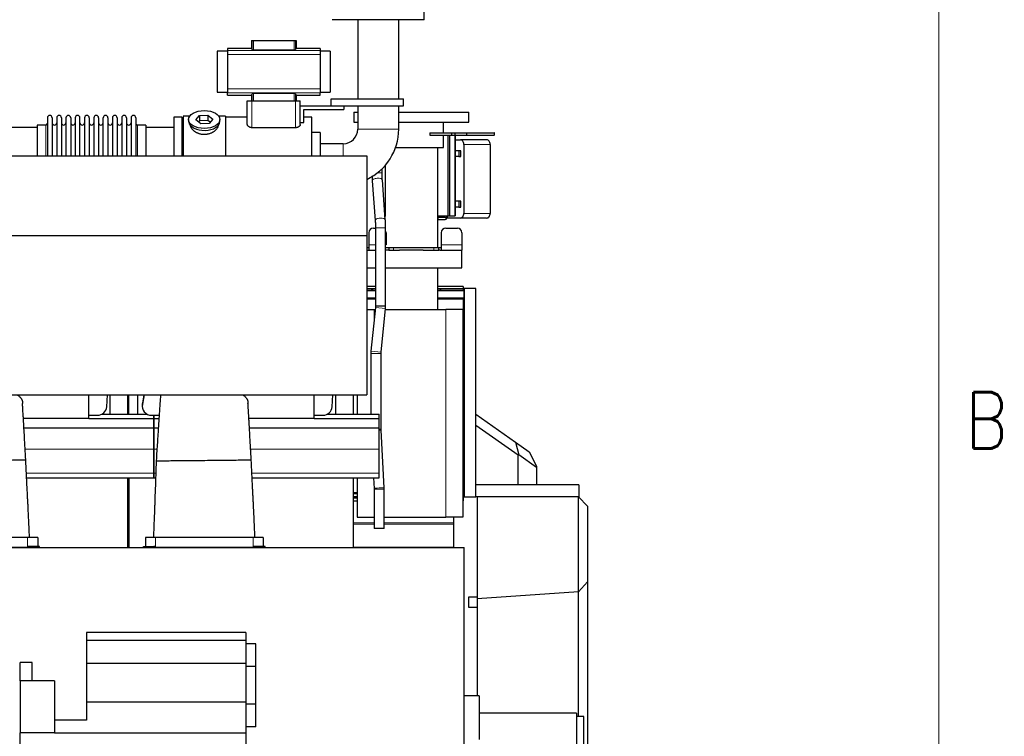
# Model space of a CAD drawing. Header units: inches. Extents: x 0 to 20790, y -12 to 14700.
# Tile 183 of 184: x 18618 to 20758, y 11015 to 12572. Entities that reach past the tile are written whole.
import ezdxf

# ---------------------------------------------------------------- set-up
doc = ezdxf.new("R2010")
doc.units = ezdxf.units.IN
doc.layers.add('1', color=7, linetype='Continuous', true_color=0xffffff)
doc.layers.add('210', color=7, linetype='Continuous', true_color=0xffffff)
doc.styles.add('latin_extended', font='simplex.shx')

msp = doc.modelspace()

# ---------------------------------------------------------------- linework, layer by layer
at = {"layer": '1', "color": 2, "linetype": 'Continuous', "lineweight": 25}
for p, q in [((19497.053, 12572.324), (19497.053, 12590.324)), ((19497.053, 12572.324), (19297.053, 12572.324)), ((19352.603, 12572.324), (19352.603, 12400.325)), ((19441.503, 12400.325), (19441.503, 12572.324)), ((19121.481, 12526.824), (19122.904, 12526.824)), ((19121.481, 12526.824), (19121.481, 12509.988)), ((19122.904, 12526.824), (19125.896, 12526.824)), ((19125.896, 12526.824), (19214.21, 12526.824)), ((19214.21, 12526.824), (19217.202, 12526.824)), ((19217.202, 12526.824), (19218.625, 12526.824)), ((19218.625, 12526.824), (19218.625, 12509.988)), ((19069.303, 12503.939), (19046.899, 12503.939)), ((19046.899, 12503.939), (19046.899, 12414.71)), ((19121.481, 12509.988), (19069.303, 12509.988)), ((19069.303, 12509.988), (19069.303, 12505.103)), ((19069.303, 12505.103), (19069.303, 12496.814)), ((19069.303, 12496.814), (19069.303, 12421.834)), ((19125.896, 12506.879), (19214.21, 12506.879)), ((19270.803, 12509.988), (19218.625, 12509.988)), ((19270.803, 12509.988), (19270.803, 12505.103)), ((19270.803, 12505.103), (19270.803, 12496.814)), ((19292.899, 12503.939), (19270.803, 12503.939)), ((19270.803, 12496.814), (19270.803, 12421.834)), ((19292.899, 12503.939), (19292.899, 12414.71)), ((19046.899, 12414.71), (19069.303, 12414.71)), ((19069.303, 12421.834), (19069.303, 12413.546)), ((19069.303, 12408.66), (19069.303, 12413.546)), ((19214.21, 12411.769), (19125.896, 12411.769)), ((19270.803, 12421.834), (19270.803, 12413.546)), ((19270.803, 12414.71), (19292.899, 12414.71)), ((19270.803, 12408.66), (19270.803, 12413.546)), ((19069.303, 12408.66), (19121.481, 12408.66)), ((19112.553, 12396.324), (19122.553, 12396.324)), ((19112.553, 12344.818), (19112.553, 12396.324)), ((19121.481, 12408.66), (19121.481, 12396.324)), ((19122.553, 12396.324), (19217.553, 12396.324)), ((19217.553, 12396.324), (19227.553, 12396.324)), ((19218.625, 12408.66), (19270.803, 12408.66)), ((19218.625, 12408.66), (19218.625, 12396.324)), ((19227.553, 12344.818), (19227.553, 12396.324)), ((19294.553, 12400.324), (19452.053, 12400.324)), ((19294.553, 12385.324), (19294.553, 12400.324)), ((19452.053, 12385.324), (19452.053, 12400.324)), ((19227.553, 12385.324), (19294.553, 12385.324)), ((19235.553, 12349.154), (19235.553, 12377.324)), ((19235.553, 12377.324), (19322.553, 12377.324)), ((19294.553, 12385.324), (19452.053, 12385.324)), ((19322.553, 12385.324), (19322.553, 12377.324)), ((19344.053, 12371.324), (19352.606, 12371.324)), ((19344.053, 12371.324), (19344.053, 12349.324)), ((19352.603, 12385.327), (19352.603, 12334.324)), ((19441.503, 12334.324), (19441.503, 12385.327)), ((19441.51, 12371.324), (19594.053, 12371.324)), ((19594.053, 12349.324), (19594.053, 12371.324)), ((18678.053, 12359.224), (18678.053, 12276.345)), ((18688.253, 12359.224), (18688.253, 12276.345)), ((18698.253, 12359.224), (18698.253, 12276.345)), ((18708.453, 12359.224), (18708.453, 12276.345)), ((18718.453, 12359.224), (18718.453, 12276.345)), ((18728.653, 12359.224), (18728.653, 12276.345)), ((18738.653, 12359.224), (18738.653, 12276.345)), ((18748.853, 12276.345), (18748.853, 12359.224)), ((18758.853, 12359.224), (18758.853, 12276.345)), ((18769.053, 12359.224), (18769.053, 12276.345)), ((18779.053, 12359.224), (18779.053, 12276.355)), ((18789.253, 12359.224), (18789.253, 12276.355)), ((18799.253, 12276.355), (18799.253, 12359.224)), ((18809.453, 12359.224), (18809.453, 12276.355)), ((18819.453, 12359.224), (18819.453, 12276.355)), ((18829.653, 12359.224), (18829.653, 12276.355)), ((18839.653, 12359.224), (18839.653, 12276.355)), ((18849.853, 12359.224), (18849.853, 12276.355)), ((18859.853, 12359.224), (18859.853, 12276.355)), ((18870.053, 12359.224), (18870.053, 12276.355)), ((18953.053, 12360.324), (18953.053, 12276.344)), ((18970.053, 12360.324), (18953.053, 12360.324)), ((18970.053, 12360.324), (18970.053, 12276.344)), ((18987.273, 12362.324), (18973.053, 12362.324)), ((18973.053, 12362.324), (18973.053, 12276.349)), ((18985.053, 12355.394), (18985.053, 12351.298)), ((19000.662, 12354.384), (19008.333, 12364.025)), ((19011.381, 12345.754), (19000.662, 12354.384)), ((19008.333, 12352.556), (19006.224, 12349.906)), ((19008.333, 12364.025), (19026.724, 12365.034)), ((19008.333, 12364.025), (19008.333, 12352.556)), ((19026.724, 12353.566), (19008.333, 12352.556)), ((19029.773, 12346.763), (19011.381, 12345.754)), ((19026.724, 12365.034), (19026.724, 12353.566)), ((19026.724, 12365.034), (19037.444, 12356.403)), ((19031.882, 12349.413), (19026.724, 12353.566)), ((19037.444, 12356.403), (19029.773, 12346.763)), ((19065.053, 12362.324), (19050.833, 12362.324)), ((19053.053, 12351.298), (19053.053, 12355.394)), ((19053.053, 12351.298), (19053.053, 12351.299)), ((19065.053, 12362.324), (19065.053, 12276.349)), ((19112.553, 12360.824), (19065.053, 12360.824)), ((19227.553, 12349.154), (19235.553, 12349.154)), ((19253.053, 12360.824), (19235.553, 12360.824)), ((19253.053, 12276.343), (19253.053, 12360.824)), ((19344.053, 12349.324), (19352.606, 12349.324)), ((19441.51, 12349.324), (19594.053, 12349.324)), ((19538.903, 12326.324), (19538.903, 12349.324)), ((18656.058, 12337.824), (18595.053, 12337.824)), ((18674.553, 12343.474), (18656.053, 12343.474)), ((18656.053, 12343.474), (18656.053, 12276.344)), ((18892.053, 12343.474), (18873.553, 12343.474)), ((18953.053, 12337.824), (18892.047, 12337.824)), ((18892.053, 12343.474), (18892.053, 12276.352)), ((19217.553, 12337.579), (19122.553, 12337.579)), ((19271.053, 12327.324), (19253.053, 12327.324)), ((19271.053, 12327.324), (19271.053, 12276.342)), ((19508.918, 12326.324), (19556.412, 12326.324)), ((19508.918, 12326.324), (19508.918, 12321.324)), ((19556.412, 12326.324), (19563.457, 12326.324)), ((19556.412, 12326.324), (19556.412, 12321.324)), ((19563.457, 12326.324), (19589.168, 12326.324)), ((19563.457, 12326.324), (19563.457, 12321.324)), ((19589.168, 12326.324), (19589.168, 12321.324)), ((19589.168, 12326.324), (19649.284, 12326.324)), ((19649.942, 12326.324), (19649.284, 12326.324)), ((19649.942, 12321.324), (19649.942, 12326.324)), ((19508.918, 12321.324), (19556.412, 12321.324)), ((19538.903, 12294.324), (19538.903, 12321.325)), ((19548.564, 12321.324), (19548.564, 12146.324)), ((19551.628, 12321.324), (19551.628, 12146.324)), ((19556.412, 12321.324), (19563.457, 12321.324)), ((19563.457, 12321.324), (19589.168, 12321.324)), ((19564.602, 12146.324), (19564.602, 12321.324)), ((19564.602, 12311.324), (19575.464, 12311.324)), ((19632.672, 12311.324), (19575.464, 12311.324)), ((19589.168, 12321.324), (19649.284, 12321.324)), ((19649.942, 12321.324), (19649.284, 12321.324)), ((19321.053, 12302.774), (19271.053, 12302.774)), ((19434.672, 12294.324), (19538.903, 12294.324)), ((19526.203, 12077.327), (19526.203, 12294.324)), ((19572.167, 12287.674), (19564.601, 12287.674)), ((19576.345, 12287.674), (19572.167, 12287.674)), ((19572.167, 12287.674), (19572.167, 12274.974)), ((19576.345, 12274.974), (19576.345, 12287.674)), ((19583.124, 12301.324), (19583.124, 12151.324)), ((19640.333, 12301.324), (19640.333, 12151.324)), ((15496.096, 12276.347), (19372.053, 12276.347)), ((19372.053, 12276.347), (19372.053, 12103.541)), ((19572.167, 12274.974), (19564.601, 12274.974)), ((19572.167, 12274.974), (19576.345, 12274.974)), ((19405.383, 12239.864), (19405.383, 12248.321)), ((19411.903, 12255.236), (19411.903, 12144.572)), ((19384.006, 12222.457), (19390.492, 12135.889)), ((19412.43, 12137.533), (19405.945, 12224.1)), ((19572.167, 12177.674), (19564.601, 12177.674)), ((19576.345, 12177.674), (19572.167, 12177.674)), ((19572.167, 12177.674), (19572.167, 12164.974)), ((19576.345, 12164.974), (19576.345, 12177.674)), ((19572.167, 12164.974), (19564.601, 12164.974)), ((19572.167, 12164.974), (19576.345, 12164.974)), ((19526.202, 12146.324), (19548.563, 12146.324)), ((19526.246, 12142.324), (19526.203, 12142.324)), ((19526.246, 12138.324), (19526.203, 12138.324)), ((19542.761, 12142.324), (19526.246, 12142.324)), ((19526.246, 12142.324), (19526.246, 12138.324)), ((19526.246, 12138.324), (19542.761, 12138.324)), ((19575.464, 12141.324), (19546.776, 12141.324)), ((19548.564, 12146.324), (19551.628, 12146.324)), ((19551.628, 12146.324), (19563.198, 12146.324)), ((19564.602, 12146.324), (19563.198, 12146.324)), ((19632.672, 12141.324), (19575.464, 12141.324)), ((19386.474, 12119.324), (19391.053, 12119.324)), ((19391.053, 12120.125), (19391.053, 11949.824)), ((19413.053, 11949.824), (19413.053, 12120.125)), ((19544.074, 12119.324), (19569.074, 12119.324)), ((15496.096, 12103.541), (19372.053, 12103.541)), ((19372.053, 12103.541), (19372.053, 11756.847)), ((19376.474, 12109.324), (19376.474, 12083.324)), ((19414.074, 12109.324), (19414.074, 12083.324)), ((19534.074, 12109.324), (19534.074, 12083.324)), ((19579.074, 12109.324), (19579.074, 12083.324)), ((19372.053, 12077.324), (19376.474, 12077.324)), ((19372.053, 12071.324), (19376.474, 12071.324)), ((19376.474, 12083.324), (19376.474, 12071.324)), ((19414.074, 12077.324), (19420.074, 12077.324)), ((19420.074, 12077.324), (19430.074, 12077.324)), ((19420.074, 12077.324), (19420.074, 12071.324)), ((19430.074, 12077.324), (19518.074, 12077.324)), ((19518.074, 12077.324), (19528.074, 12077.324)), ((19518.074, 12071.324), (19528.074, 12071.324)), ((19528.074, 12077.324), (19528.074, 12071.324)), ((19528.074, 12077.324), (19534.074, 12077.324)), ((19528.074, 12071.324), (19528.417, 12071.324)), ((19534.074, 12083.324), (19534.074, 12071.324)), ((19534.074, 12071.324), (19579.074, 12071.324)), ((19579.053, 12033.324), (19579.053, 12071.324)), ((19579.074, 12083.324), (19579.074, 12071.324)), ((19372.057, 12033.324), (19391.058, 12033.324)), ((19411.91, 12033.324), (19579.053, 12033.324)), ((19526.203, 11942.324), (19526.203, 12033.324)), ((19391.046, 11992.324), (19372.045, 11992.324)), ((19372.053, 11988.324), (19382.435, 11988.324)), ((19372.053, 11984.324), (19382.435, 11984.324)), ((19382.435, 11988.324), (19384.435, 11988.324)), ((19382.435, 11984.324), (19384.435, 11984.324)), ((19384.435, 11988.324), (19391.053, 11988.324)), ((19384.435, 11988.324), (19384.435, 11984.324)), ((19384.435, 11984.324), (19391.053, 11984.324)), ((19581.553, 11992.324), (19526.195, 11992.324)), ((19526.203, 11988.324), (19531.435, 11988.324)), ((19526.203, 11984.324), (19531.435, 11984.324)), ((19531.435, 11988.324), (19533.435, 11988.324)), ((19531.435, 11988.324), (19531.435, 11984.324)), ((19531.435, 11984.324), (19533.435, 11984.324)), ((19533.435, 11988.324), (19581.935, 11988.324)), ((19533.435, 11984.324), (19581.935, 11984.324)), ((19581.553, 11992.324), (19581.553, 11988.324)), ((19581.935, 11988.324), (19583.935, 11988.324)), ((19581.935, 11984.324), (19583.935, 11984.324)), ((19583.935, 11988.324), (19583.935, 11984.324)), ((19583.935, 11984.324), (19583.935, 11983.153)), ((19583.935, 11968.167), (19583.935, 11983.153)), ((19584.053, 11988.406), (19584.053, 11535.406)), ((19609.053, 11988.406), (19584.053, 11988.406)), ((19609.053, 11535.406), (19609.053, 11988.406)), ((19372.054, 11965.824), (19391.054, 11965.824)), ((19526.201, 11965.824), (19583.935, 11965.824)), ((19581.553, 11965.822), (19581.553, 11785.549)), ((19583.935, 11965.824), (19583.935, 11968.167)), ((19372.052, 11942.324), (19388.053, 11942.324)), ((19390.906, 11946.909), (19381.311, 11851.935)), ((19388.053, 11942.324), (19390.444, 11942.324)), ((19402.053, 11949.824), (19391.053, 11949.824)), ((19413.053, 11949.824), (19402.053, 11949.824)), ((19403.2, 11849.724), (19412.795, 11944.698)), ((19412.557, 11942.324), (19544.053, 11942.324)), ((19581.053, 11942.324), (19544.053, 11942.324)), ((19581.053, 11942.324), (19581.053, 11491.324)), ((19381.053, 11846.809), (19381.053, 11714.826)), ((19403.053, 11682.446), (19403.053, 11846.809)), ((19581.042, 11785.549), (19581.553, 11785.549)), ((19581.553, 11785.549), (19581.553, 11607.099)), ((15496.096, 11756.847), (19372.053, 11756.847)), ((18768.053, 11705.665), (18768.053, 11756.847)), ((18807.009, 11731.353), (18808.714, 11756.847)), ((18814.054, 11756.85), (18814.054, 11714.826)), ((18853.054, 11714.827), (18853.054, 11756.851)), ((18855.054, 11714.827), (18855.054, 11756.851)), ((18874.054, 11756.85), (18874.054, 11714.826)), ((18888.381, 11756.85), (18884.401, 11736.486)), ((18887.878, 11756.848), (18884.401, 11739.057)), ((19258.053, 11705.665), (19258.053, 11756.847)), ((19297.009, 11731.353), (19298.714, 11756.847)), ((19304.054, 11756.85), (19304.054, 11714.826)), ((19343.054, 11714.827), (19343.054, 11756.851)), ((19351.053, 11756.843), (19351.053, 11714.83)), ((18884.032, 11735.249), (18884.032, 11732.678)), ((18768.053, 11705.665), (18625.924, 11705.665)), ((18768.053, 11712.754), (18787.053, 11712.754)), ((18768.053, 11705.82), (18909.053, 11705.82)), ((18795.932, 11714.824), (18895.154, 11714.824)), ((18904.032, 11712.754), (18909.053, 11712.754)), ((18909.053, 11705.82), (18909.053, 11712.754)), ((18909.053, 11712.754), (18909.053, 11705.82)), ((18909.053, 11712.754), (18920.935, 11712.754)), ((18909.053, 11685.238), (18909.053, 11705.82)), ((18909.053, 11705.82), (18909.053, 11685.238)), ((18909.053, 11705.82), (18920.473, 11705.82)), ((19258.053, 11705.665), (19115.924, 11705.665)), ((19258.053, 11712.754), (19277.053, 11712.754)), ((19258.053, 11705.82), (19399.053, 11705.82)), ((19285.932, 11714.824), (19399.053, 11714.824)), ((19399.053, 11705.82), (19399.053, 11714.824)), ((19399.053, 11685.238), (19399.053, 11705.82)), ((19609.053, 11715.325), (19695.301, 11654.263)), ((18627.17, 11685.238), (18909.053, 11685.238)), ((18909.053, 11685.238), (18919.131, 11685.238)), ((18909.053, 11685.238), (18909.053, 11638.774)), ((18909.053, 11638.774), (18909.053, 11685.238)), ((19117.17, 11685.238), (19399.053, 11685.238)), ((19399.053, 11638.774), (19399.053, 11685.238)), ((19701.117, 11625.64), (19609.053, 11690.82)), ((19409.968, 11554.959), (19403.105, 11680.534)), ((19695.301, 11654.263), (19724.794, 11633.383)), ((19695.301, 11654.263), (19702.863, 11626.543)), ((18909.053, 11638.774), (18909.053, 11586.799)), ((18909.053, 11586.799), (18909.053, 11638.774)), ((19399.053, 11586.799), (19399.053, 11638.774)), ((19702.863, 11626.543), (19701.117, 11625.64)), ((19701.117, 11561.406), (19701.117, 11625.64)), ((19741.117, 11599.46), (19702.863, 11626.543)), ((19724.794, 11633.383), (19741.117, 11601.826)), ((19581.042, 11607.099), (19581.553, 11607.099)), ((19581.553, 11607.099), (19581.553, 11544.604)), ((19741.117, 11601.826), (19741.117, 11599.46)), ((19741.117, 11599.46), (19741.117, 11561.406)), ((18632.953, 11576.824), (18909.053, 11576.824)), ((18853.054, 11425.324), (18853.054, 11576.824)), ((18855.054, 11576.824), (18855.054, 11425.324)), ((18909.053, 11586.799), (18909.053, 11576.824)), ((18909.053, 11576.824), (18909.053, 11586.799)), ((18909.053, 11576.824), (18913.256, 11576.824)), ((19122.953, 11576.824), (19399.053, 11576.824)), ((19343.054, 11425.324), (19343.054, 11576.824)), ((19351.053, 11576.831), (19351.053, 11491.324)), ((19386.74, 11576.825), (19388.001, 11553.758)), ((19399.053, 11576.824), (19399.053, 11586.799)), ((19833.053, 11561.406), (19609.053, 11561.406)), ((19833.053, 11561.406), (19833.053, 11535.406)), ((19343.05, 11533.487), (19351.048, 11533.487)), ((19388.053, 11551.846), (19388.053, 11466.324)), ((19410.053, 11466.324), (19410.053, 11551.846)), ((19581.042, 11533.487), (19581.553, 11533.487)), ((19581.553, 11544.604), (19581.553, 11542.404)), ((19581.553, 11542.404), (19581.553, 11542.057)), ((19581.553, 11542.057), (19581.553, 11536.273)), ((19581.553, 11536.273), (19581.553, 11535.967)), ((19581.553, 11535.967), (19581.553, 11535.696)), ((19581.553, 11535.696), (19581.553, 11534.315)), ((19581.553, 11534.315), (19581.553, 11533.487)), ((19581.553, 11533.487), (19581.553, 11526.432)), ((19584.053, 11535.406), (19609.053, 11535.406)), ((19833.053, 11535.406), (19609.053, 11535.406)), ((19832.053, 11535.325), (19612.053, 11535.325)), ((19612.053, 11535.325), (19612.053, 11313.931)), ((19832.102, 11535.276), (19832.053, 11535.325)), ((19832.102, 11535.276), (19852.053, 11515.325)), ((19832.102, 11329.318), (19832.102, 11535.276)), ((18855.05, 11529.09), (18853.046, 11529.09)), ((19343.05, 11526.432), (19351.048, 11526.432)), ((19581.042, 11526.432), (19581.553, 11526.432)), ((19852.053, 11515.325), (19852.053, 11350.714)), ((19351.053, 11491.324), (19388.053, 11491.324)), ((19410.054, 11491.324), (19544.053, 11491.324)), ((19581.053, 11491.324), (19544.053, 11491.324)), ((19560.303, 11491.325), (19560.303, 11478.746)), ((19560.303, 11478.746), (19560.303, 11476.274)), ((19560.303, 11476.274), (19560.303, 11426.279)), ((19399.053, 11466.324), (19388.053, 11466.324)), ((19410.053, 11466.324), (19399.053, 11466.324)), ((18635.053, 11447.324), (18423.053, 11447.324)), ((18657.053, 11447.324), (18635.053, 11447.324)), ((18639.053, 11427.314), (18635.053, 11427.314)), ((18661.053, 11427.314), (18639.053, 11427.314)), ((18657.053, 11447.324), (18657.053, 11427.314)), ((18661.053, 11425.324), (18661.053, 11427.314)), ((18887.053, 11427.314), (18909.053, 11427.314)), ((18887.053, 11425.324), (18887.053, 11427.314)), ((18891.053, 11447.324), (18891.053, 11427.314)), ((18913.053, 11447.324), (18891.053, 11447.324)), ((18913.053, 11427.314), (18909.053, 11427.314)), ((19125.053, 11447.324), (18913.053, 11447.324)), ((19147.053, 11447.324), (19125.053, 11447.324)), ((19129.053, 11427.314), (19125.053, 11427.314)), ((19151.053, 11427.314), (19129.053, 11427.314)), ((19147.053, 11447.324), (19147.053, 11427.314)), ((19151.053, 11425.324), (19151.053, 11427.314)), ((17440.833, 11425.324), (19584.053, 11425.324)), ((18639.053, 11425.324), (18419.053, 11425.324)), ((18661.053, 11425.324), (18639.053, 11425.324)), ((18887.053, 11425.324), (18909.053, 11425.324)), ((19129.053, 11425.324), (18909.053, 11425.324)), ((19151.053, 11425.324), (19129.053, 11425.324)), ((19560.303, 11426.279), (19560.303, 11425.324)), ((19584.053, 10675.354), (19584.053, 11425.324)), ((19832.102, 11329.318), (19852.053, 11350.714)), ((19852.053, 11350.714), (19852.053, 10926.181)), ((19832.102, 11329.318), (19612.053, 11313.931)), ((19832.102, 11057.828), (19832.102, 11329.318)), ((19593.053, 11317.324), (19593.053, 11295.324)), ((19612.053, 11313.931), (19612.053, 11103.325)), ((18762.853, 11240.774), (18762.853, 11223.074)), ((19109.353, 11240.774), (18762.853, 11240.774)), ((19109.353, 11240.774), (19109.353, 11223.074)), ((18762.853, 11223.074), (18762.853, 11173.074)), ((19109.353, 11223.074), (18762.853, 11223.074)), ((19109.353, 11223.074), (19109.353, 11173.074)), ((19130.853, 11215.774), (19109.353, 11215.774)), ((19130.853, 11166.774), (19130.853, 11215.774)), ((18618.853, 11135.774), (18618.853, 11175.774)), ((18644.853, 11175.774), (18618.853, 11175.774)), ((18644.853, 11135.774), (18644.853, 11175.774)), ((18762.853, 11173.074), (18762.853, 11089.574)), ((19109.353, 11173.074), (18762.853, 11173.074)), ((19109.353, 11173.074), (19109.353, 11089.574)), ((19130.853, 11166.774), (19109.353, 11166.774)), ((19130.853, 11084.774), (19130.853, 11166.774)), ((18618.853, 11135.774), (18618.853, 11022.774)), ((18693.853, 11135.774), (18618.853, 11135.774)), ((18693.853, 11135.774), (18693.853, 11022.774)), ((19109.353, 11089.574), (18762.853, 11089.574)), ((18762.853, 11089.574), (18762.853, 11049.774)), ((19109.353, 11089.574), (19109.353, 11021.774)), ((19130.853, 11084.774), (19109.353, 11084.774)), ((19130.853, 11035.774), (19130.853, 11084.774)), ((19616.053, 11103.324), (19584.053, 11103.324)), ((19616.053, 11103.324), (19616.053, 11008.324)), ((19828.053, 11065.324), (19616.053, 11065.324)), ((19828.053, 11065.324), (19828.053, 10969.324)), ((18762.853, 11049.774), (18693.853, 11049.774)), ((19844.053, 11057.824), (19828.053, 11057.824)), ((19844.053, 10821.326), (19844.053, 11057.824)), ((18693.853, 11022.774), (18618.853, 11022.774)), ((18618.853, 10917.153), (18618.853, 11022.774)), ((18693.853, 11022.774), (18693.853, 11021.774)), ((19109.353, 11021.774), (18693.853, 11021.774)), ((19130.853, 11035.774), (19109.353, 11035.774)), ((19109.353, 11021.774), (19109.353, 10946.774))]:
    msp.add_line(p, q, dxfattribs=at)
at = {"layer": '1', "color": 110, "linetype": 'Continuous', "lineweight": 13}
for p, q in [((19122.904, 12526.824), (19122.904, 12507.445)), ((19125.896, 12526.824), (19125.896, 12506.879)), ((19214.21, 12526.824), (19214.21, 12506.879)), ((19217.202, 12526.824), (19217.202, 12507.445)), ((19069.303, 12505.103), (19270.803, 12505.103)), ((19069.303, 12496.814), (19270.803, 12496.814)), ((19069.303, 12421.834), (19270.803, 12421.834)), ((19069.303, 12413.546), (19270.803, 12413.546)), ((19122.904, 12411.204), (19122.904, 12396.324)), ((19125.896, 12411.769), (19125.896, 12396.324)), ((19214.21, 12411.769), (19214.21, 12396.324)), ((19217.202, 12411.204), (19217.202, 12396.324)), ((19122.553, 12337.579), (19122.553, 12396.324)), ((19217.553, 12337.579), (19217.553, 12396.324)), ((18674.553, 12343.474), (18674.553, 12276.344)), ((18873.553, 12343.474), (18873.553, 12276.352)), ((19352.603, 12334.324), (19441.503, 12334.324)), ((19649.284, 12326.324), (19649.284, 12321.324)), ((19563.198, 12321.324), (19563.198, 12146.324)), ((19321.053, 12302.774), (19321.053, 12276.345)), ((19640.333, 12301.324), (19583.124, 12301.324)), ((19405.383, 12239.864), (19395.789, 12239.864)), ((19384.006, 12222.457), (19384.006, 12222.456)), ((19390.492, 12135.889), (19390.494, 12135.862)), ((19640.333, 12151.324), (19583.124, 12151.324)), ((19402.053, 12120.125), (19391.053, 12120.125)), ((19413.053, 12120.125), (19402.053, 12120.125)), ((19376.474, 12083.324), (19391.053, 12083.324)), ((19413.053, 12083.324), (19414.074, 12083.324)), ((19430.074, 12077.324), (19430.074, 12071.324)), ((19518.074, 12077.324), (19518.074, 12071.324)), ((19534.074, 12083.324), (19579.074, 12083.324)), ((19372.054, 11983.153), (19391.054, 11983.153)), ((19382.435, 11988.324), (19382.435, 11984.324)), ((19526.201, 11983.153), (19583.935, 11983.153)), ((19533.435, 11988.324), (19533.435, 11984.324)), ((19581.935, 11988.324), (19581.935, 11984.324)), ((19372.054, 11968.167), (19391.054, 11968.167)), ((19526.201, 11968.167), (19583.935, 11968.167)), ((19388.053, 11942.324), (19388.053, 11918.661)), ((19412.795, 11944.698), (19390.906, 11946.909)), ((19544.053, 11942.324), (19544.053, 11491.324)), ((19403.053, 11846.809), (19381.053, 11846.809)), ((19403.2, 11849.724), (19381.311, 11851.935)), ((18884.401, 11736.486), (18884.401, 11739.057)), ((19403.053, 11682.446), (19399.052, 11682.446)), ((18629.655, 11638.774), (18909.053, 11638.774)), ((18909.053, 11638.774), (18916.04, 11638.774)), ((19119.655, 11638.774), (19399.053, 11638.774)), ((18632.471, 11586.799), (18909.053, 11586.799)), ((18909.053, 11586.799), (18913.624, 11586.799)), ((19122.471, 11586.799), (19399.053, 11586.799)), ((19343.05, 11544.604), (19351.048, 11544.604)), ((19343.05, 11542.404), (19351.048, 11542.404)), ((19343.05, 11542.057), (19351.048, 11542.057)), ((19343.05, 11536.273), (19351.048, 11536.273)), ((19343.05, 11535.967), (19351.048, 11535.967)), ((19343.05, 11535.696), (19351.048, 11535.696)), ((19343.05, 11534.315), (19351.048, 11534.315)), ((19388.053, 11551.85), (19388.053, 11491.324)), ((19399.053, 11551.846), (19388.053, 11551.846)), ((19410.053, 11551.846), (19399.053, 11551.846)), ((19581.042, 11544.604), (19581.553, 11544.604)), ((19581.042, 11542.404), (19581.553, 11542.404)), ((19581.042, 11542.057), (19581.553, 11542.057)), ((19581.042, 11536.273), (19581.553, 11536.273)), ((19581.042, 11535.967), (19581.553, 11535.967)), ((19581.042, 11535.696), (19581.553, 11535.696)), ((19581.042, 11534.315), (19581.553, 11534.315)), ((18853.046, 11528.287), (18855.05, 11528.287)), ((18853.057, 11478.746), (18855.068, 11478.746)), ((18853.057, 11476.274), (18855.068, 11476.274)), ((19343.037, 11478.746), (19388.037, 11478.746)), ((19343.037, 11476.274), (19388.037, 11476.274)), ((19410.049, 11478.746), (19560.303, 11478.746)), ((19410.049, 11476.274), (19560.303, 11476.274)), ((18635.053, 11447.324), (18635.053, 11427.314)), ((18639.053, 11425.324), (18639.053, 11427.314)), ((18909.053, 11425.324), (18909.053, 11427.314)), ((18913.053, 11447.324), (18913.053, 11427.314)), ((19125.053, 11447.324), (19125.053, 11427.314)), ((19129.053, 11425.324), (19129.053, 11427.314)), ((18853.057, 11426.279), (18855.068, 11426.279)), ((19343.037, 11426.279), (19560.303, 11426.279))]:
    msp.add_line(p, q, dxfattribs=at)
at = {"layer": '1', "color": 2, "linetype": 'Continuous', "lineweight": 25}
for centre, radius, start, end in [((18674.553, 12346.974), 3.5, 270, 0), ((18683.153, 12359.224), 5.1, 0, 180), ((18693.253, 12348.474), 5, 180, 0), ((18703.353, 12359.224), 5.1, 0, 180), ((18713.453, 12348.474), 5, 180, 0), ((18723.553, 12359.224), 5.1, 0, 180), ((18733.653, 12348.474), 5, 180, 0), ((18743.753, 12359.224), 5.1, 0, 180), ((18753.853, 12348.474), 5, 180, 0), ((18763.953, 12359.224), 5.1, 0, 180), ((18774.053, 12348.474), 5, 180, 0), ((18784.153, 12359.224), 5.1, 0, 180), ((18794.253, 12348.474), 5, 180, 0), ((18804.353, 12359.224), 5.1, 0, 180), ((18814.453, 12348.474), 5, 180, 0), ((18824.553, 12359.224), 5.1, 0, 180), ((18834.653, 12348.474), 5, 180, 0), ((18844.753, 12359.224), 5.1, 0, 180), ((18854.853, 12348.474), 5, 180, 0), ((18864.953, 12359.224), 5.1, 0, 180), ((18873.553, 12346.974), 3.5, 180, 270), ((19321.053, 12334.324), 31.55, 270, 0), ((19321.053, 12334.324), 120.45, 295.050938, 0), ((19386.474, 12109.324), 10, 90, 180), ((19404.074, 12109.324), 10, 0, 26.115469), ((19544.074, 12109.324), 10, 90, 180), ((19569.074, 12109.324), 10, 0, 90)]:
    msp.add_arc(centre, radius, start, end, dxfattribs=at)
for centre, major_axis, ratio, start_param, end_param in [((19121.481, 12363.691), (0, 146.297), 0.05240778, 6.09644605, 6.28318531), ((19218.625, 12363.691), (0, 146.297), 0.05240778, 0, 0.18673926), ((19121.481, 12554.957), (0, 146.297), 0.05240778, 3.14159265, 3.32833191), ((19218.625, 12554.957), (0, 146.297), 0.05240778, 2.9548534, 3.14159265), ((19019.053, 12351.298), (34, 0), 0.57357644, 3.14156817, 3.23699405), ((19019.053, 12351.298), (34, 0), 0.57357644, 3.23699405, 6.28318531), ((19575.464, 12301.324), (0, 10), 0.76604444, 4.71238898, 6.28318531), ((19632.672, 12301.324), (0, 10), 0.76604444, 4.71238898, 6.28318531), ((19542.761, 12146.324), (0, 8.001), 0.64278761, 3.14159265, 4.71238898), ((19542.761, 12146.324), (0, -4.001), 0.64278761, 0, 1.57079633), ((19575.464, 12151.324), (0, 10), 0.76604444, 3.14159265, 4.71238898), ((19632.672, 12151.324), (0, 10), 0.76604444, 3.14159265, 4.71238898), ((18787.053, 11732.678), (20, 0), 0.9961947, 4.71238898, 6.21662901), ((18904.032, 11732.678), (20, 0), 0.9961947, 2.94929469, 4.71238898), ((18904.032, 11735.249), (20, 0), 0.9961947, 2.94929469, 3.14160971), ((19277.053, 11732.678), (20, 0), 0.9961947, 4.71238898, 6.21662901)]:
    msp.add_ellipse(centre, major_axis=major_axis, ratio=ratio, start_param=start_param, end_param=end_param, dxfattribs=at)
msp.add_ellipse((19019.053, 12355.394), major_axis=(34, 0), ratio=0.57357644, dxfattribs=at)
at = {"layer": '1', "color": 110, "linetype": 'Continuous', "lineweight": 13}
for centre, major_axis, ratio, start_param, end_param in [((19394.975, 12223.278), (-10.969, -0.822), 0.40900731, 4.68175664, 6.28318531), ((19394.975, 12223.278), (-10.969, -0.822), 0.40900731, 3.14159084, 4.68175664), ((19401.461, 12136.711), (-10.969, -0.822), 0.40900731, 4.68175664, 6.28318531), ((19401.461, 12136.711), (-10.969, -0.822), 0.40900731, 3.14011822, 4.68175664), ((19392.121, 11679.933), (-10.984, -0.6), 0.03116312, 3.14159265, 4.02781631), ((19398.984, 11554.358), (-10.984, -0.6), 0.03116312, 3.14159265, 6.28279258)]:
    msp.add_ellipse(centre, major_axis=major_axis, ratio=ratio, start_param=start_param, end_param=end_param, dxfattribs=at)
at = {"layer": '1', "color": 2, "linetype": 'Continuous', "lineweight": 25}
for points, knots in [([(19122.904, 12507.445), (19122.909, 12507.427), (19122.918, 12507.409), (19122.939, 12507.382), (19122.947, 12507.373), (19122.965, 12507.356), (19122.976, 12507.347), (19123.009, 12507.32), (19123.036, 12507.303), (19123.083, 12507.276), (19123.1, 12507.268), (19123.135, 12507.251), (19123.154, 12507.242), (19123.213, 12507.217), (19123.256, 12507.2), (19123.328, 12507.176), (19123.353, 12507.168), (19123.404, 12507.152), (19123.43, 12507.144), (19123.513, 12507.121), (19123.629, 12507.091), (19123.759, 12507.063), (19123.861, 12507.044), (19123.914, 12507.034), (19123.968, 12507.024), (19124.005, 12507.018), (19124.023, 12507.015), (19124.117, 12507), (19124.272, 12506.977), (19124.517, 12506.948), (19124.69, 12506.932), (19124.822, 12506.921), (19124.867, 12506.917), (19124.958, 12506.911), (19125.004, 12506.907), (19125.141, 12506.899), (19125.326, 12506.89), (19125.514, 12506.884), (19125.704, 12506.88), (19125.799, 12506.879), (19125.896, 12506.879)], [0, 0, 0, 0, 0.0625, 0.0625, 0.09375, 0.09375, 0.125, 0.125, 0.1875, 0.1875, 0.21875, 0.21875, 0.25, 0.25, 0.3125, 0.3125, 0.34375, 0.34375, 0.375, 0.375, 0.4375, 0.5, 0.5, 0.53125, 0.546875, 0.546875, 0.5625, 0.5625, 0.625, 0.6875, 0.75, 0.75, 0.78125, 0.78125, 0.8125, 0.8125, 0.875, 0.9375, 0.9375, 1, 1, 1, 1]), ([(19214.21, 12506.879), (19214.306, 12506.879), (19214.402, 12506.88), (19214.592, 12506.884), (19214.78, 12506.89), (19214.966, 12506.899), (19215.103, 12506.908), (19215.149, 12506.911), (19215.24, 12506.917), (19215.285, 12506.921), (19215.419, 12506.932), (19215.506, 12506.94), (19215.633, 12506.954), (19215.676, 12506.959), (19215.758, 12506.969), (19215.799, 12506.974), (19215.918, 12506.99), (19216.072, 12507.012), (19216.215, 12507.038), (19216.317, 12507.058), (19216.351, 12507.065), (19216.4, 12507.075), (19216.416, 12507.079), (19216.448, 12507.086), (19216.527, 12507.104), (19216.658, 12507.137), (19216.809, 12507.185), (19216.896, 12507.218), (19216.945, 12507.239), (19216.955, 12507.243), (19216.973, 12507.252), (19217, 12507.265), (19217.025, 12507.278), (19217.071, 12507.304), (19217.124, 12507.338), (19217.16, 12507.374), (19217.187, 12507.409), (19217.197, 12507.427), (19217.202, 12507.445)], [0, 0, 0, 0, 0.0625, 0.0625, 0.125, 0.1875, 0.1875, 0.21875, 0.21875, 0.25, 0.25, 0.3125, 0.3125, 0.34375, 0.34375, 0.375, 0.375, 0.4375, 0.5, 0.5, 0.53125, 0.53125, 0.546875, 0.546875, 0.5625, 0.625, 0.6875, 0.75, 0.75, 0.765625, 0.765625, 0.78125, 0.8125, 0.8125, 0.875, 0.9375, 0.9375, 1, 1, 1, 1]), ([(19125.896, 12411.769), (19125.799, 12411.769), (19125.704, 12411.768), (19125.514, 12411.765), (19125.325, 12411.759), (19125.14, 12411.749), (19125.002, 12411.741), (19124.957, 12411.738), (19124.866, 12411.731), (19124.821, 12411.728), (19124.687, 12411.717), (19124.6, 12411.708), (19124.472, 12411.695), (19124.43, 12411.69), (19124.347, 12411.68), (19124.307, 12411.675), (19124.187, 12411.659), (19124.034, 12411.636), (19123.891, 12411.611), (19123.788, 12411.591), (19123.755, 12411.584), (19123.706, 12411.573), (19123.689, 12411.57), (19123.657, 12411.563), (19123.579, 12411.545), (19123.448, 12411.511), (19123.296, 12411.464), (19123.21, 12411.431), (19123.161, 12411.409), (19123.151, 12411.405), (19123.132, 12411.397), (19123.105, 12411.384), (19123.081, 12411.371), (19123.034, 12411.345), (19122.982, 12411.31), (19122.946, 12411.275), (19122.918, 12411.239), (19122.909, 12411.222), (19122.904, 12411.204)], [0, 0, 0, 0, 0.0625, 0.0625, 0.125, 0.1875, 0.1875, 0.21875, 0.21875, 0.25, 0.25, 0.3125, 0.3125, 0.34375, 0.34375, 0.375, 0.375, 0.4375, 0.5, 0.5, 0.53125, 0.53125, 0.546875, 0.546875, 0.5625, 0.625, 0.6875, 0.75, 0.75, 0.765625, 0.765625, 0.78125, 0.8125, 0.8125, 0.875, 0.9375, 0.9375, 1, 1, 1, 1]), ([(19217.202, 12411.204), (19217.197, 12411.222), (19217.187, 12411.239), (19217.167, 12411.266), (19217.159, 12411.275), (19217.14, 12411.293), (19217.13, 12411.302), (19217.096, 12411.328), (19217.069, 12411.346), (19217.023, 12411.372), (19217.006, 12411.381), (19216.971, 12411.398), (19216.952, 12411.406), (19216.893, 12411.432), (19216.849, 12411.448), (19216.778, 12411.473), (19216.753, 12411.481), (19216.702, 12411.497), (19216.675, 12411.505), (19216.593, 12411.528), (19216.477, 12411.557), (19216.347, 12411.585), (19216.244, 12411.605), (19216.192, 12411.615), (19216.138, 12411.624), (19216.101, 12411.63), (19216.082, 12411.633), (19215.988, 12411.649), (19215.834, 12411.671), (19215.588, 12411.7), (19215.416, 12411.717), (19215.283, 12411.728), (19215.238, 12411.731), (19215.148, 12411.738), (19215.102, 12411.741), (19214.964, 12411.749), (19214.779, 12411.759), (19214.591, 12411.765), (19214.402, 12411.768), (19214.306, 12411.769), (19214.21, 12411.769)], [0, 0, 0, 0, 0.0625, 0.0625, 0.09375, 0.09375, 0.125, 0.125, 0.1875, 0.1875, 0.21875, 0.21875, 0.25, 0.25, 0.3125, 0.3125, 0.34375, 0.34375, 0.375, 0.375, 0.4375, 0.5, 0.5, 0.53125, 0.546875, 0.546875, 0.5625, 0.5625, 0.625, 0.6875, 0.75, 0.75, 0.78125, 0.78125, 0.8125, 0.8125, 0.875, 0.9375, 0.9375, 1, 1, 1, 1]), ([(19049.053, 12343.517), (19049.053, 12343.499), (19049.053, 12343.481), (19049.05, 12342.892), (19048.997, 12342.313), (19048.797, 12341.144), (19048.649, 12340.552), (19048.259, 12339.358), (19048.016, 12338.755), (19047.689, 12338.071), (19047.652, 12337.995), (19047.576, 12337.842), (19047.537, 12337.766), (19047.419, 12337.537), (19047.337, 12337.384), (19047.085, 12336.928), (19046.905, 12336.626), (19046.335, 12335.722), (19045.913, 12335.125), (19044.986, 12333.946), (19044.48, 12333.362), (19043.659, 12332.5), (19043.374, 12332.215), (19043.006, 12331.861), (19042.931, 12331.79), (19042.781, 12331.649), (19042.555, 12331.439), (19042.324, 12331.232), (19041.543, 12330.546), (19040.886, 12330.016), (19039.506, 12328.995), (19038.784, 12328.504), (19037.651, 12327.8), (19037.265, 12327.571), (19036.674, 12327.235), (19036.375, 12327.069), (19036.071, 12326.907), (19035.868, 12326.799), (19035.765, 12326.745), (19034.842, 12326.269), (19034, 12325.875), (19032.275, 12325.152), (19031.393, 12324.821), (19029.588, 12324.225), (19028.664, 12323.96), (19027.484, 12323.672), (19027.128, 12323.589), (19026.769, 12323.511), (19026.529, 12323.46), (19026.408, 12323.435), (19025.806, 12323.313), (19025.323, 12323.226), (19023.871, 12322.993), (19022.898, 12322.877), (19020.944, 12322.723), (19019.963, 12322.685), (19018.485, 12322.688), (19017.992, 12322.699), (19017.25, 12322.731), (19016.94, 12322.747), (19016.63, 12322.768), (19016.506, 12322.776), (19016.444, 12322.781), (19016.258, 12322.794), (19016.134, 12322.804), (19015.022, 12322.897), (19014.046, 12323.019), (19012.121, 12323.337), (19011.171, 12323.534), (19009.296, 12324), (19008.372, 12324.27), (19007.346, 12324.613), (19007.232, 12324.652), (19007.005, 12324.731), (19006.892, 12324.771), (19006.553, 12324.891), (19006.33, 12324.974), (19005.663, 12325.227), (19005.226, 12325.403), (19003.935, 12325.953), (19003.101, 12326.348), (19001.485, 12327.193), (19000.703, 12327.641), (18999.758, 12328.235), (18999.478, 12328.415), (18999.201, 12328.599), (18999.017, 12328.722), (18998.925, 12328.784), (18998.47, 12329.096), (18998.116, 12329.35), (18997.082, 12330.124), (18996.43, 12330.657), (18995.2, 12331.75), (18994.622, 12332.311), (18993.81, 12333.172), (18993.549, 12333.462), (18993.171, 12333.902), (18992.986, 12334.124), (18992.806, 12334.347), (18992.687, 12334.496), (18992.628, 12334.571), (18992.106, 12335.243), (18991.688, 12335.843), (18990.943, 12337.045), (18990.615, 12337.646), (18990.049, 12338.85), (18989.812, 12339.452), (18989.572, 12340.203), (18989.505, 12340.428), (18989.444, 12340.653), (18989.405, 12340.804), (18989.386, 12340.878), (18989.296, 12341.252), (18989.237, 12341.548), (18989.098, 12342.409), (18989.053, 12342.967), (18989.053, 12343.513)], [0, 0, 0, 0, 0.00096872, 0.00096872, 0.03221774, 0.03221774, 0.06346677, 0.06346677, 0.09471579, 0.09471579, 0.09862192, 0.09862192, 0.10252805, 0.10252805, 0.1103403, 0.1103403, 0.12596481, 0.12596481, 0.15721384, 0.15721384, 0.18846286, 0.18846286, 0.20408737, 0.20408737, 0.2079935, 0.2079935, 0.21189963, 0.21971188, 0.21971188, 0.25096091, 0.25096091, 0.28220993, 0.28220993, 0.29783444, 0.29783444, 0.3056467, 0.30955283, 0.30955283, 0.31345895, 0.31345895, 0.34470798, 0.34470798, 0.375957, 0.375957, 0.40720602, 0.40720602, 0.41501828, 0.41892441, 0.41892441, 0.42283054, 0.42283054, 0.43845505, 0.43845505, 0.46970407, 0.46970407, 0.5009531, 0.5009531, 0.51657761, 0.51657761, 0.52438986, 0.52634293, 0.52634293, 0.52829599, 0.52829599, 0.53220212, 0.53220212, 0.56345114, 0.56345114, 0.59470017, 0.59470017, 0.62594919, 0.62594919, 0.62985532, 0.62985532, 0.63376144, 0.63376144, 0.6415737, 0.6415737, 0.65719821, 0.65719821, 0.68844724, 0.68844724, 0.71969626, 0.71969626, 0.72750852, 0.73141464, 0.73141464, 0.73532077, 0.73532077, 0.75094528, 0.75094528, 0.78219431, 0.78219431, 0.81344333, 0.81344333, 0.82906784, 0.82906784, 0.8368801, 0.84078623, 0.84078623, 0.84469235, 0.84469235, 0.87594138, 0.87594138, 0.9071904, 0.9071904, 0.93843942, 0.93843942, 0.94625168, 0.95015781, 0.95015781, 0.95406394, 0.95406394, 0.96968845, 0.96968845, 1, 1, 1, 1]), ([(19122.553, 12337.579), (19122.189, 12337.579), (19121.826, 12337.595), (19121.371, 12337.636), (19121.28, 12337.645), (19121.098, 12337.665), (19121.008, 12337.677), (19120.738, 12337.713), (19120.561, 12337.741), (19120.034, 12337.837), (19119.691, 12337.915), (19119.187, 12338.052), (19119.022, 12338.101), (19118.776, 12338.18), (19118.694, 12338.207), (19118.533, 12338.263), (19118.453, 12338.291), (19118.058, 12338.437), (19117.754, 12338.564), (19117.171, 12338.837), (19116.891, 12338.983), (19116.589, 12339.156), (19116.556, 12339.176), (19116.489, 12339.215), (19116.456, 12339.235), (19116.358, 12339.294), (19116.163, 12339.414), (19115.977, 12339.537), (19115.615, 12339.788), (19115.387, 12339.961), (19114.957, 12340.316), (19114.754, 12340.499), (19114.517, 12340.732), (19114.47, 12340.78), (19114.378, 12340.874), (19114.243, 12341.016), (19114.115, 12341.16), (19113.871, 12341.448), (19113.722, 12341.643), (19113.45, 12342.034), (19113.328, 12342.232), (19113.163, 12342.53), (19113.111, 12342.63), (19113.039, 12342.781), (19113.004, 12342.856), (19112.971, 12342.931), (19112.949, 12342.982), (19112.938, 12343.007), (19112.844, 12343.234), (19112.775, 12343.434), (19112.664, 12343.834), (19112.581, 12344.231), (19112.553, 12344.623), (19112.553, 12344.818)], [0, 0, 0, 0, 0.0625, 0.0625, 0.078125, 0.078125, 0.09375, 0.09375, 0.125, 0.125, 0.1875, 0.1875, 0.21875, 0.21875, 0.234375, 0.234375, 0.25, 0.25, 0.3125, 0.3125, 0.375, 0.375, 0.3828125, 0.3828125, 0.390625, 0.390625, 0.40625, 0.4375, 0.4375, 0.5, 0.5, 0.5625, 0.5625, 0.578125, 0.578125, 0.59375, 0.625, 0.625, 0.6875, 0.6875, 0.75, 0.75, 0.78125, 0.78125, 0.796875, 0.8046875, 0.8046875, 0.8125, 0.8125, 0.875, 0.875, 0.9375, 1, 1, 1, 1]), ([(19227.553, 12344.818), (19227.553, 12344.621), (19227.538, 12344.423), (19227.482, 12344.026), (19227.398, 12343.629), (19227.26, 12343.231), (19227.095, 12342.833), (19226.999, 12342.633), (19226.835, 12342.334), (19226.776, 12342.235), (19226.699, 12342.11), (19226.683, 12342.085), (19226.651, 12342.035), (19226.635, 12342.01), (19226.586, 12341.936), (19226.552, 12341.886), (19226.381, 12341.64), (19226.232, 12341.445), (19225.907, 12341.062), (19225.733, 12340.874), (19225.358, 12340.505), (19225.157, 12340.323), (19224.728, 12339.968), (19224.5, 12339.795), (19224.226, 12339.605), (19224.195, 12339.584), (19224.134, 12339.542), (19224.041, 12339.48), (19223.82, 12339.337), (19223.624, 12339.218), (19223.223, 12338.988), (19222.945, 12338.842), (19222.362, 12338.569), (19222.058, 12338.441), (19221.661, 12338.294), (19221.58, 12338.265), (19221.418, 12338.209), (19221.174, 12338.128), (19220.926, 12338.054), (19220.423, 12337.917), (19220.079, 12337.838), (19219.551, 12337.742), (19219.372, 12337.714), (19219.147, 12337.683), (19219.101, 12337.677), (19219.011, 12337.666), (19218.965, 12337.661), (19218.828, 12337.645), (19218.737, 12337.636), (19218.282, 12337.595), (19217.917, 12337.579), (19217.553, 12337.579)], [0, 0, 0, 0, 0.0625, 0.0625, 0.125, 0.1875, 0.1875, 0.25, 0.25, 0.28125, 0.28125, 0.2890625, 0.2890625, 0.296875, 0.296875, 0.3125, 0.3125, 0.375, 0.375, 0.4375, 0.4375, 0.5, 0.5, 0.5625, 0.5625, 0.5703125, 0.5703125, 0.578125, 0.59375, 0.625, 0.625, 0.6875, 0.6875, 0.75, 0.75, 0.765625, 0.765625, 0.78125, 0.8125, 0.8125, 0.875, 0.875, 0.90625, 0.90625, 0.9140625, 0.9140625, 0.921875, 0.921875, 0.9375, 0.9375, 1, 1, 1, 1]), ([(19494.569, 12071.324), (19492.481, 12071.324), (19488.277, 12071.324), (19481.906, 12071.324), (19477.629, 12071.324), (19473.345, 12071.324), (19471.199, 12071.324), (19466.907, 12071.324), (19464.761, 12071.324), (19460.477, 12071.324), (19456.2, 12071.324), (19449.828, 12071.324), (19445.624, 12071.324), (19443.537, 12071.324)], [0, 0, 0, 0, 0.125, 0.25, 0.375, 0.375, 0.5, 0.5, 0.625, 0.625, 0.75, 0.875, 1, 1, 1, 1]), ([(19530.837, 12071.324), (19531.043, 12071.324), (19531.25, 12071.324), (19531.659, 12071.324), (19531.861, 12071.324), (19532.251, 12071.324), (19532.439, 12071.324), (19532.792, 12071.324), (19532.958, 12071.324), (19533.261, 12071.324), (19533.398, 12071.324), (19533.637, 12071.324), (19533.739, 12071.324), (19533.905, 12071.324), (19533.968, 12071.324), (19534.052, 12071.324), (19534.074, 12071.324), (19534.073, 12071.324)], [0, 0, 0, 0, 0.12519378, 0.12519378, 0.25038756, 0.25038756, 0.37558135, 0.37558135, 0.50077513, 0.50077513, 0.62596891, 0.62596891, 0.75116269, 0.75116269, 0.87635647, 0.87635647, 1, 1, 1, 1]), ([(18612.829, 11757.002), (18613.079, 11756.83), (18613.325, 11756.657), (18613.958, 11756.2), (18614.436, 11755.844), (18614.898, 11755.482), (18615.082, 11755.338), (18615.173, 11755.265), (18615.445, 11755.046), (18615.623, 11754.9), (18616.501, 11754.168), (18617.157, 11753.576), (18618.073, 11752.678), (18618.367, 11752.378), (18618.932, 11751.773), (18619.203, 11751.469), (18619.983, 11750.552), (18620.458, 11749.935), (18621.105, 11749), (18621.309, 11748.687), (18621.695, 11748.057), (18622.059, 11747.425), (18622.379, 11746.786), (18622.675, 11746.144), (18622.812, 11745.821), (18622.969, 11745.416), (18622.999, 11745.335), (18623.059, 11745.173), (18623.089, 11745.091), (18623.174, 11744.847), (18623.229, 11744.684), (18623.382, 11744.196), (18623.564, 11743.545), (18623.698, 11742.895), (18623.807, 11742.244), (18623.849, 11741.918), (18623.894, 11741.43), (18623.906, 11741.267), (18623.924, 11740.942), (18623.93, 11740.779), (18623.94, 11740.291), (18623.936, 11739.965), (18623.925, 11739.477), (18623.921, 11739.314), (18623.914, 11739.07), (18623.911, 11738.989), (18623.907, 11738.826), (18623.905, 11738.745), (18623.9, 11738.564), (18623.897, 11738.464), (18623.895, 11738.365)], [0, 0, 0, 0, 0.0310665, 0.0310665, 0.08125471, 0.09380176, 0.09380176, 0.10634881, 0.10634881, 0.13144291, 0.13144291, 0.23181932, 0.23181932, 0.28200753, 0.28200753, 0.33219573, 0.33219573, 0.43257215, 0.43257215, 0.48276035, 0.48276035, 0.53294856, 0.58313676, 0.58313676, 0.63332497, 0.63332497, 0.64587202, 0.64587202, 0.65841907, 0.65841907, 0.68351317, 0.68351317, 0.73370138, 0.78388959, 0.78388959, 0.83407779, 0.83407779, 0.85917189, 0.85917189, 0.884266, 0.884266, 0.9344542, 0.9344542, 0.95954831, 0.95954831, 0.97209536, 0.97209536, 0.98464241, 0.98464241, 1, 1, 1, 1]), ([(18924.139, 11756.865), (18924.119, 11756.61), (18923.657, 11750.727), (18922.655, 11737.492), (18921.203, 11717.015), (18919.691, 11694.24), (18918.37, 11673.254), (18917.077, 11653.054), (18915.637, 11634.084), (18914.945, 11620.953), (18914.623, 11614.04)], [0, 0, 0, 0, 0.00634953, 0.1460791, 0.31554158, 0.46266557, 0.62644878, 0.74212771, 0.86463915, 1, 1, 1, 1]), ([(19102.829, 11757.002), (19103.079, 11756.83), (19103.325, 11756.657), (19103.958, 11756.2), (19104.436, 11755.844), (19104.898, 11755.482), (19105.082, 11755.338), (19105.173, 11755.265), (19105.445, 11755.046), (19105.623, 11754.9), (19106.501, 11754.168), (19107.157, 11753.576), (19108.073, 11752.678), (19108.367, 11752.378), (19108.932, 11751.773), (19109.203, 11751.469), (19109.983, 11750.552), (19110.458, 11749.935), (19111.105, 11749), (19111.309, 11748.687), (19111.695, 11748.057), (19112.059, 11747.425), (19112.379, 11746.786), (19112.675, 11746.144), (19112.812, 11745.821), (19112.969, 11745.416), (19112.999, 11745.335), (19113.059, 11745.173), (19113.089, 11745.091), (19113.174, 11744.847), (19113.229, 11744.684), (19113.382, 11744.196), (19113.564, 11743.545), (19113.698, 11742.895), (19113.807, 11742.244), (19113.849, 11741.918), (19113.894, 11741.43), (19113.906, 11741.267), (19113.924, 11740.942), (19113.93, 11740.779), (19113.94, 11740.291), (19113.936, 11739.965), (19113.925, 11739.477), (19113.921, 11739.314), (19113.914, 11739.07), (19113.911, 11738.989), (19113.907, 11738.826), (19113.905, 11738.745), (19113.9, 11738.564), (19113.897, 11738.464), (19113.895, 11738.365)], [0, 0, 0, 0, 0.0310665, 0.0310665, 0.08125471, 0.09380176, 0.09380176, 0.10634881, 0.10634881, 0.13144291, 0.13144291, 0.23181932, 0.23181932, 0.28200753, 0.28200753, 0.33219573, 0.33219573, 0.43257215, 0.43257215, 0.48276035, 0.48276035, 0.53294856, 0.58313676, 0.58313676, 0.63332497, 0.63332497, 0.64587202, 0.64587202, 0.65841907, 0.65841907, 0.68351317, 0.68351317, 0.73370138, 0.78388959, 0.78388959, 0.83407779, 0.83407779, 0.85917189, 0.85917189, 0.884266, 0.884266, 0.9344542, 0.9344542, 0.95954831, 0.95954831, 0.97209536, 0.97209536, 0.98464241, 0.98464241, 1, 1, 1, 1]), ([(18631.032, 11616.174), (18630.472, 11624.563), (18629.435, 11640.987), (18628.433, 11663.913), (18627.305, 11682.988), (18626.467, 11697.021), (18625.882, 11706.312), (18625.26, 11716.22), (18624.615, 11726.693), (18624.103, 11735.075), (18623.903, 11738.381)], [0, 0, 0, 0, 0.19797997, 0.38954947, 0.54568513, 0.66148951, 0.73763505, 0.78088814, 0.91283807, 1, 1, 1, 1]), ([(19121.032, 11616.174), (19120.472, 11624.563), (19119.435, 11640.987), (19118.433, 11663.913), (19117.305, 11682.988), (19116.467, 11697.021), (19115.882, 11706.312), (19115.26, 11716.22), (19114.615, 11726.693), (19114.103, 11735.075), (19113.903, 11738.381)], [0, 0, 0, 0, 0.19797997, 0.38954947, 0.54568513, 0.66148951, 0.73763505, 0.78088814, 0.91283807, 1, 1, 1, 1]), ([(18499.684, 11614.418), (18500.569, 11614.427), (18504.657, 11614.468), (18512.766, 11614.55), (18527.923, 11614.703), (18541.333, 11614.838), (18551.975, 11614.945), (18555.828, 11614.984), (18560.944, 11615.035), (18570.966, 11615.141), (18585.957, 11615.313), (18602.813, 11615.53), (18616.734, 11615.739), (18624.691, 11615.888), (18628.144, 11615.972), (18629.54, 11616.015), (18630.307, 11616.044), (18630.804, 11616.07), (18631.04, 11616.093), (18631.022, 11616.113), (18631.034, 11616.14), (18631.022, 11616.161), (18631.032, 11616.174)], [0, 0, 0, 0, 0.01317801, 0.05271203, 0.10542407, 0.21084814, 0.22402615, 0.23720415, 0.26356017, 0.3162722, 0.42169627, 0.52712034, 0.63254441, 0.73796848, 0.79068051, 0.81703653, 0.84339255, 0.86974856, 0.89610458, 0.9224606, 0.94881661, 1, 1, 1, 1]), ([(18639.118, 11447.311), (18638.79, 11454.997), (18638.172, 11469.269), (18637.342, 11488.076), (18636.618, 11503.979), (18636.011, 11516.428), (18635.421, 11527.406), (18634.942, 11536.666), (18634.474, 11545.849), (18633.149, 11572.349), (18632.003, 11595.789), (18631.032, 11616.174)], [0, 0, 0, 0, 0.1365163, 0.25350294, 0.33406791, 0.41900621, 0.4746804, 0.52916326, 0.58354414, 0.63785039, 1, 1, 1, 1]), ([(18914.623, 11614.04), (18913.835, 11593.679), (18912.716, 11563.078), (18911.559, 11529.776), (18911.019, 11512.716), (18910.607, 11501.458), (18910.019, 11486.472), (18909.28, 11468.319), (18908.711, 11454.607), (18908.404, 11447.32)], [0, 0, 0, 0, 0.3664021, 0.55062588, 0.59918397, 0.6733214, 0.75320725, 0.86886145, 1, 1, 1, 1]), ([(18914.623, 11614.04), (18914.623, 11614.04), (18914.617, 11614.032), (18914.599, 11614.021), (18914.686, 11614.008), (18914.935, 11613.99), (18915.792, 11613.967), (18918.799, 11613.94), (18925.546, 11613.938), (18938.267, 11613.993), (18954.442, 11614.101), (18969.277, 11614.224), (18980.477, 11614.327), (18986.214, 11614.383), (18989.02, 11614.412), (18989.684, 11614.418)], [0, 0, 0, 0, 0.00314393, 0.04148455, 0.06065486, 0.07982517, 0.1565064, 0.23318764, 0.38655011, 0.53991258, 0.69327506, 0.84663753, 0.92331876, 0.98562227, 1, 1, 1, 1]), ([(18989.684, 11614.418), (18990.569, 11614.427), (18994.657, 11614.468), (19002.766, 11614.55), (19017.923, 11614.703), (19031.333, 11614.838), (19041.975, 11614.945), (19045.828, 11614.984), (19050.944, 11615.035), (19060.966, 11615.141), (19075.957, 11615.313), (19092.813, 11615.53), (19106.734, 11615.739), (19114.691, 11615.888), (19118.144, 11615.972), (19119.54, 11616.015), (19120.307, 11616.044), (19120.804, 11616.07), (19121.04, 11616.093), (19121.022, 11616.113), (19121.034, 11616.14), (19121.022, 11616.161), (19121.032, 11616.174)], [0, 0, 0, 0, 0.01317801, 0.05271203, 0.10542407, 0.21084814, 0.22402615, 0.23720415, 0.26356017, 0.3162722, 0.42169627, 0.52712034, 0.63254441, 0.73796848, 0.79068051, 0.81703653, 0.84339255, 0.86974856, 0.89610458, 0.9224606, 0.94881661, 1, 1, 1, 1]), ([(19129.118, 11447.311), (19128.79, 11454.997), (19128.172, 11469.269), (19127.342, 11488.076), (19126.618, 11503.979), (19126.011, 11516.428), (19125.421, 11527.406), (19124.942, 11536.666), (19124.474, 11545.849), (19123.149, 11572.349), (19122.003, 11595.789), (19121.032, 11616.174)], [0, 0, 0, 0, 0.1365163, 0.25350294, 0.33406791, 0.41900621, 0.4746804, 0.52916326, 0.58354414, 0.63785039, 1, 1, 1, 1])]:
    msp.add_open_spline(points, degree=3, knots=knots, dxfattribs=at)
for points, degree in [([(19405.945, 12224.096), (19405.384, 12231.592), (19405.383, 12239.864)], 2), ([(19383.486, 12232.735), (19383.637, 12227.46), (19384.006, 12222.46)], 2), ([(19390.491, 12135.893), (19391.052, 12128.397), (19391.053, 12120.125)], 2), ([(19413.053, 12120.125), (19413.045, 12129.209), (19412.43, 12137.529)], 2), ([(19376.474, 12071.324), (19381.333, 12071.324), (19386.193, 12071.324), (19391.053, 12071.324)], 3), ([(19414.074, 12071.324), (19413.995, 12071.324), (19413.836, 12071.324), (19413.678, 12071.324), (19413.599, 12071.324)], 3), ([(19420.195, 12071.324), (19419.158, 12071.324), (19417.1, 12071.324), (19415.076, 12071.324), (19414.074, 12071.324)], 3), ([(19420.195, 12071.324), (19420.241, 12071.324), (19420.358, 12071.324), (19420.61, 12071.324), (19420.936, 12071.324), (19421.334, 12071.324), (19421.799, 12071.324), (19422.329, 12071.324), (19422.92, 12071.324), (19423.567, 12071.324), (19424.264, 12071.324), (19425.007, 12071.324), (19425.79, 12071.324), (19426.606, 12071.324), (19427.449, 12071.324), (19428.312, 12071.324), (19429.189, 12071.324), (19429.779, 12071.324), (19430.074, 12071.324)], 3), ([(19430.074, 12071.324), (19443.537, 12071.324)], 1), ([(19494.569, 12071.324), (19518.074, 12071.324)], 1), ([(19530.837, 12071.324), (19530.437, 12071.324), (19529.634, 12071.324), (19528.824, 12071.324), (19528.417, 12071.324)], 3), ([(19391.053, 11949.824), (19390.906, 11946.909)], 1), ([(19412.795, 11944.698), (19413.053, 11949.824)], 1), ([(19381.311, 11851.935), (19381.053, 11846.809)], 1), ([(19403.053, 11846.809), (19403.2, 11849.724)], 1), ([(19403.105, 11680.534), (19403.053, 11682.446)], 1), ([(19410.053, 11551.846), (19409.968, 11554.959)], 1), ([(19388.001, 11553.758), (19388.053, 11551.846)], 1), ([(19612.054, 11317.324), (19605.72, 11317.324), (19599.386, 11317.324), (19593.053, 11317.324)], 3), ([(19593.053, 11295.324), (19599.386, 11295.324), (19605.72, 11295.324), (19612.053, 11295.324)], 3)]:
    msp.add_open_spline(points, degree=degree, dxfattribs=at)
at = {"layer": '210', "color": 7, "linetype": 'Continuous', "lineweight": 18}
msp.add_line((20615, 175), (20615, 14525), dxfattribs=at)

# ---------------------------------------------------------------- texts
at = {"layer": '210', "color": 211, "linetype": 'Continuous', "lineweight": 18, "insert": (20673.721, 11640.689), "char_height": 122.5, "attachment_point": 7, "line_spacing_factor": 0.963855, "style": 'latin_extended'}
msp.add_mtext('\\W0.8203;B', dxfattribs=at)

doc.saveas('drawing.dxf')
